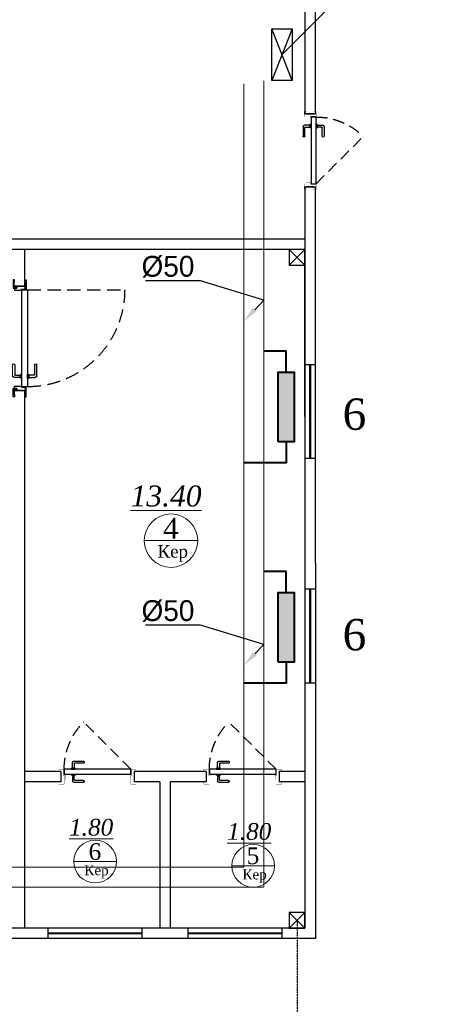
# Model space of a CAD drawing. Extents: x 4114239 to 5838486, y 780458 to 1383318.
# Tile 217 of 231: x 4569165 to 4573307, y 1314434 to 1323866. Entities that reach past the tile are written whole.
import ezdxf
from ezdxf import colors
from ezdxf.entities.mleader import LeaderData, LeaderLine
from ezdxf.math import Vec2, Vec3

# ---------------------------------------------------------------- set-up
doc = ezdxf.new("R2010")
doc.units = 0
doc.header["$MEASUREMENT"] = 0
for name, pattern in [('ACAD_ISO10W100', [18, 12, -3, 0, -3]), ('Beruniy Xref$0$DASHED', [19.05, 12.7, -6.35]), ('DASHED', [0.75, 0.5, -0.25])]:
    doc.linetypes.add(name, pattern=pattern)
for name, color, linetype, lineweight in [('-N1-B1-', 5, 'Continuous', 50), ('Основные', 160, 'Continuous', 40), ('сплошная толстая', 7, 'Continuous', 40), ('Стены', 5, 'Continuous', 30), ('Т3', 10, 'Continuous', 25)]:
    doc.layers.add(name, color=color, linetype=linetype, lineweight=lineweight)
doc.styles.add('ISOCPEUR_1.00', font='isocpeui.ttf')
doc.styles.add('TIEMS', font='times.ttf')
doc.styles.add('ГОСТ 250', font='isocpeui.ttf', dxfattribs={"height": 300})

# ---------------------------------------------------------------- blocks, each defined once
blk = doc.blocks.new('_None')
blk = doc.blocks.new('fffffffffffffffffffffffffffddddddddfz')
at = {"color": 0}
blk.add_lwpolyline([(3133299.4, 2648111.9), (3133449.4, 2648111.9), (3133449.4, 2647961.9), (3133299.4, 2647961.9)], close=True, dxfattribs=at)
for points in [[(3133449.4, 2648111.9), (3133299.4, 2647961.9)], [(3133449.4, 2647961.9), (3133299.4, 2648111.9)]]:
    blk.add_lwpolyline(points, dxfattribs=at)
blk = doc.blocks.new('*U1885')
at = {"color": 0, "linetype": 'Beruniy Xref$0$DASHED'}
blk.add_line((100.5, 22.5), (152.1, 74.1), dxfattribs=at)
at = {"color": 0}
for p, q in [((163, 31.3), (152.5, 31.3)), ((152.5, 29.3), (162, 29.3)), ((161.5, 22.5), (161.5, 23.5)), ((161.5, 23.5), (165.5, 23.5)), ((165.5, 22.5), (161.5, 22.5)), ((162, 23.6), (162, 23.5)), ((162.5, 28.8), (162.5, 24.1)), ((164.5, 24.1), (162.5, 24.1)), ((164.5, 24.1), (164.5, 29.8)), ((165, 23.5), (165, 23.6)), ((165.5, 23.5), (165.5, 22.5)), ((97, 20), (97, 12)), ((161.5, 17), (161.5, 16)), ((161.5, 16), (165.5, 16)), ((162, 15.9), (162, 16)), ((162.5, 10.7), (162.5, 15.4)), ((164.5, 15.4), (162.5, 15.4)), ((164.5, 15.4), (164.5, 9.7)), ((165, 16), (165, 15.9)), ((165.5, 16), (165.5, 17)), ((177, 20), (177, 12)), ((152.5, 10.2), (162, 10.2)), ((163, 8.2), (152.5, 8.2))]:
    blk.add_line(p, q, dxfattribs=at)
at = {"color": 0, "const_width": 0.2}
for points in [[(94.5, 20), (94.5, 22.5), (99.5, 22.5), (99.5, 16), (101.5, 16), (101.5, 11.5)], [(179.5, 20), (179.5, 22.5), (174.5, 22.5), (174.5, 16), (172.5, 16), (172.5, 11.5)], [(100.5, 15), (100.5, 9.5), (94.5, 9.5), (94.5, 12)], [(173.5, 15), (173.5, 9.5), (179.5, 9.5), (179.5, 12)]]:
    blk.add_lwpolyline(points, dxfattribs=at)
at = {"color": 0}
blk.add_lwpolyline([(100.5, 17), (100.5, 22.5), (173.5, 22.5), (173.5, 17), (100.5, 17)], dxfattribs=at)
at = {"color": 0, "linetype": 'Beruniy Xref$0$DASHED'}
blk.add_arc((100.5, 22.5), 73, 0, 45, dxfattribs=at)
at = {"color": 0}
for centre, radius, start, end in [((152.5, 30.3), 1, 90, 270), ((162, 28.8), 0.5, 0, 90), ((162.5, 23.6), 0.5, 90, 180), ((163, 29.8), 1.5, 0, 90), ((164.5, 23.6), 0.5, 0, 90), ((162.5, 15.9), 0.5, 180, 270), ((164.5, 15.9), 0.5, 270, 0), ((152.5, 9.2), 1, 90, 270), ((162, 10.7), 0.5, 270, 0), ((163, 9.7), 1.5, 270, 0)]:
    blk.add_arc(centre, radius, start, end, dxfattribs=at)
blk = doc.blocks.new('*U1889')
at = {"color": 0, "linetype": 'Beruniy Xref$0$DASHED'}
blk.add_line((-193.5, 2.5), (-141.9, 54.1), dxfattribs=at)
at = {"color": 0}
for p, q in [((-131, 11.3), (-141.5, 11.3)), ((-197, 0), (-197, -11.4)), ((-141.5, 9.3), (-132, 9.3)), ((-132.5, 2.5), (-132.5, 3.5)), ((-132.5, 3.5), (-128.5, 3.5)), ((-128.5, 2.5), (-132.5, 2.5)), ((-132, 3.6), (-132, 3.5)), ((-131.5, 8.8), (-131.5, 4.1)), ((-129.5, 4.1), (-131.5, 4.1)), ((-129.5, 4.1), (-129.5, 9.8)), ((-129, 3.5), (-129, 3.6)), ((-128.5, 3.5), (-128.5, 2.5)), ((-117, 0), (-117, -11.4)), ((-141.5, -9.8), (-132, -9.8)), ((-132.5, -3), (-132.5, -4)), ((-132.5, -4), (-128.5, -4)), ((-132, -4.1), (-132, -4)), ((-131.5, -9.3), (-131.5, -4.6)), ((-129.5, -4.6), (-131.5, -4.6)), ((-129.5, -4.6), (-129.5, -10.3)), ((-129, -4), (-129, -4.1)), ((-128.5, -4), (-128.5, -3)), ((-131, -11.8), (-141.5, -11.8))]:
    blk.add_line(p, q, dxfattribs=at)
at = {"color": 0, "const_width": 0.2}
for points in [[(-199.5, 0), (-199.5, 2.5), (-194.5, 2.5), (-194.5, -4), (-192.5, -4), (-192.5, -8.5)], [(-114.5, 0), (-114.5, 2.5), (-119.5, 2.5), (-119.5, -4), (-121.5, -4), (-121.5, -8.5)], [(-193.5, -5), (-193.5, -13.9), (-199.5, -13.9), (-199.5, -11.4)], [(-120.5, -5), (-120.5, -13.9), (-114.5, -13.9), (-114.5, -11.4)]]:
    blk.add_lwpolyline(points, dxfattribs=at)
at = {"color": 0}
blk.add_lwpolyline([(-193.5, -3), (-193.5, 2.5), (-120.5, 2.5), (-120.5, -3), (-193.5, -3)], dxfattribs=at)
at = {"color": 0, "linetype": 'Beruniy Xref$0$DASHED'}
blk.add_arc((-193.5, 2.5), 73, 0, 45, dxfattribs=at)
at = {"color": 0}
for centre, radius, start, end in [((-141.5, 10.3), 1, 90, 270), ((-131, 9.8), 1.5, 0, 90), ((-132, 8.8), 0.5, 0, 90), ((-131.5, 3.6), 0.5, 90, 180), ((-129.5, 3.6), 0.5, 0, 90), ((-141.5, -10.8), 1, 90, 270), ((-131.5, -4.1), 0.5, 180, 270), ((-132, -9.3), 0.5, 270, 0), ((-131, -10.3), 1.5, 270, 0), ((-129.5, -4.1), 0.5, 270, 0)]:
    blk.add_arc(centre, radius, start, end, dxfattribs=at)
blk = doc.blocks.new('*U1892')
at = {"color": 0, "linetype": 'Beruniy Xref$0$DASHED'}
blk.add_line((193.5, 2.5), (193.5, 95.5), dxfattribs=at)
at = {"color": 0}
for p, q in [((109.5, 4.1), (109.5, 9.8)), ((111, 11.3), (121.5, 11.3)), ((97, 0), (97, -10)), ((97, 0), (97, -10)), ((112.5, 3.5), (108.5, 3.5)), ((108.5, 3.5), (108.5, 2.5)), ((108.5, 2.5), (112.5, 2.5)), ((109, 3.5), (109, 3.6)), ((109.5, 4.1), (111.5, 4.1)), ((111.5, 8.8), (111.5, 4.1)), ((121.5, 9.3), (112, 9.3)), ((112, 3.6), (112, 3.5)), ((112.5, 2.5), (112.5, 3.5)), ((197, 0), (197, -10)), ((197, 0), (197, -10)), ((108.5, -4), (108.5, -3)), ((112.5, -4), (108.5, -4)), ((109, -4), (109, -4.1)), ((109.5, -4.6), (109.5, -10.3)), ((109.5, -4.6), (111.5, -4.6)), ((111.5, -9.3), (111.5, -4.6)), ((112, -4.1), (112, -4)), ((112.5, -3), (112.5, -4)), ((111, -11.8), (121.5, -11.8)), ((121.5, -9.8), (112, -9.8))]:
    blk.add_line(p, q, dxfattribs=at)
for points in [[(100, 0.2), (97.8, 0.2), (97.8, 0.2), (93, 0.2), (93, 0), (91, 0), (91, 0), (91, 1.2), (100, 1.2)], [(194, 0.2), (196.2, 0.2), (196.2, 0.2), (201, 0.2), (201, 0), (203, 0), (203, 0), (203, 1.2), (194, 1.2)]]:
    blk.add_lwpolyline(points, close=True, dxfattribs=at)
for points in [[(99, 0.2), (99, 0.2), (97.8, 0.2), (97.8, 0.2), (97, 0.2), (97, -10), (97.8, -10), (97.8, -7.6), (99, -7.6), (99, -10), (101, -10), (101, -3.3), (100.15, -3.3, -0.414214), (100, -3.15), (100, 0.2)], [(195, 0.2), (195, 0.2), (196.2, 0.2), (196.2, 0.2), (197, 0.2), (197, -10), (196.2, -10), (196.2, -7.6), (195, -7.6), (195, -10), (193, -10), (193, -3.3), (193.85, -3.3, 0.414214), (194, -3.15), (194, 0.2)]]:
    blk.add_lwpolyline(points, format="xyb", close=True, dxfattribs=at)
for points in [[(193.5, -3), (193.5, 2.5), (100.5, 2.5), (100.5, -3), (193.5, -3)], [(99, -7.6), (97.8, -7.6), (97.8, -10.2), (93, -10.2), (93, -10), (91, -10), (91, -10), (91, -11.2), (99, -11.2), (99, -7.6)], [(195, -7.6), (196.2, -7.6), (196.2, -10.2), (201, -10.2), (201, -10), (203, -10), (203, -10), (203, -11.2), (195, -11.2), (195, -7.6)]]:
    blk.add_lwpolyline(points, dxfattribs=at)
at = {"color": 0, "linetype": 'Beruniy Xref$0$DASHED'}
blk.add_arc((193.5, 2.5), 93, 90, 180, dxfattribs=at)
at = {"color": 0}
for centre, radius, start, end in [((111, 9.8), 1.5, 90, 180), ((121.5, 10.3), 1, 270, 90), ((109.5, 3.6), 0.5, 90, 180), ((112, 8.8), 0.5, 90, 180), ((111.5, 3.6), 0.5, 0, 90), ((109.5, -4.1), 0.5, 180, 270), ((111.5, -4.1), 0.5, 270, 0), ((112, -9.3), 0.5, 180, 270), ((111, -10.3), 1.5, 180, 270), ((121.5, -10.8), 1, 270, 90)]:
    blk.add_arc(centre, radius, start, end, dxfattribs=at)
blk = doc.blocks.new('fgfgfggggggggggggggggggdffx')
at = {"color": 0}
for points in [[(3169449.1, 2635249.4), (3169549.2, 2635249.4)], [(3169449.1, 2634349.4), (3169549.3, 2634349.4)]]:
    blk.add_lwpolyline(points, dxfattribs=at)
at = {"color": 5, "const_width": 20}
blk.add_lwpolyline([(3169499.2, 2634349.4), (3169499.2, 2635249.4)], dxfattribs=at)
blk = doc.blocks.new('hgknb')
at = {"layer": 'сплошная толстая', "linetype": 'ByBlock', "ltscale": 100}
blk.add_hatch(color=256, dxfattribs=at).paths.add_polyline_path([(639252.2, -203168.7), (639920.4, -203168.7), (639920.4, -203324.5), (639252.2, -203324.5)])
at = {"layer": 'сплошная толстая'}
blk.add_lwpolyline([(639252.2, -203246.6), (639052.2, -203246.6), (639052.2, -203651.6)], dxfattribs=at)
at = {"layer": 'сплошная толстая', "linetype": 'ByBlock', "ltscale": 100}
blk.add_lwpolyline([(639252.2, -203324.5), (639920.4, -203324.5), (639920.4, -203168.7), (639252.2, -203168.7)], close=True, dxfattribs=at)
blk.add_lwpolyline([(639252.2, -203324.5), (639920.4, -203324.5), (639920.4, -203168.7), (639252.2, -203168.7)], close=True, dxfattribs=at)
blk.add_lwpolyline([(639920.4, -203246.6), (640120.4, -203246.6), (640120.4, -203461.6)], dxfattribs=at)

msp = doc.modelspace()

# ---------------------------------------------------------------- linework, layer by layer
at = {"lineweight": 0, "ltscale": 100}
for p, q in [((4570870.0741, 1318875.4515), (4570358.0741, 1318875.4515)), ((4570092.1753, 1315801.2465), (4569682.5753, 1315801.2465)), ((4571605.5784, 1315760.9275), (4571195.9784, 1315760.9275))]:
    msp.add_line(p, q, dxfattribs=at)
at = {"color": 1, "linetype": 'DASHED', "ltscale": 2}
msp.add_line((4571821.2859, 1315239.2744), (4571821.2859, 1312621.5455), dxfattribs=at)
at = {"color": 0}
for points in [[(4571995.5086, 1322264.2884), (4571996.5144, 1315064.2744), (4565580.8455, 1315064.2744)], [(4571895.5086, 1322264.2744), (4571896.5005, 1315164.2744), (4565580.8455, 1315164.2744)], [(4571895.5086, 1322264.2744), (4571996.3256, 1322264.2744)], [(4571895.5785, 1321764.2744), (4566665.4001, 1321764.2744)], [(4571995.5923, 1321764.2744), (4571995.5785, 1321764.2744)], [(4571895.5923, 1321664.2744), (4566665.4001, 1321664.2744)], [(4569215.492, 1321314.2744), (4569215.492, 1321664.2744)], [(4571895.5005, 1320064.2744), (4571895.5005, 1321564.2744)], [(4569115.492, 1321314.2744), (4569215.492, 1321314.2744)], [(4569115.492, 1320314.2744), (4569215.492, 1320314.2744)], [(4569215.492, 1315164.2744), (4569215.492, 1320314.2744)], [(4569560.5171, 1316664.2744), (4569215.492, 1316664.2744)], [(4570950.5672, 1316664.2744), (4570260.5171, 1316664.2744)], [(4571895.5923, 1316664.2744), (4571650.5672, 1316664.2744)], [(4569560.5171, 1316564.2744), (4569215.492, 1316564.2744)], [(4570505.5422, 1316564.2744), (4570260.5171, 1316564.2744)], [(4570505.5422, 1316564.2744), (4570505.5422, 1315164.2744)], [(4570950.5672, 1316564.2744), (4570605.5422, 1316564.2744)], [(4570605.5422, 1316564.2744), (4570605.5422, 1315164.2744)], [(4571895.5923, 1316564.2744), (4571650.5672, 1316564.2744)]]:
    msp.add_lwpolyline(points, dxfattribs=at)
at = {"color": 5, "linetype": 'ACAD_ISO10W100', "ltscale": 100, "const_width": 10}
msp.add_lwpolyline([(4536408.2189, 1315747.038), (4571311.5358, 1315747.038)], dxfattribs=at)
at = {"color": 5, "const_width": 10}
msp.add_lwpolyline([(4536218.2189, 1315556.5885), (4571501.5358, 1315556.5885)], dxfattribs=at)
at = {"layer": 'Стены', "color": 0, "linetype": 'ByBlock', "lineweight": 0, "ltscale": 100}
for centre, radius in [((4570614.0741, 1318875.4515), 256), ((4569887.3753, 1315801.2465), 204.8), ((4571400.7784, 1315760.9275), 204.8)]:
    msp.add_circle(centre, radius, dxfattribs=at)

# ---------------------------------------------------------------- block references
at = {"color": 0, "xscale": -1}
for name, p, rotation in [('fffffffffffffffffffffffffffddddddddfz', (1438446.0865, 3969626.1321), 180), ('fgfgfggggggggggggggggggdffx', (1401711.0909, 3954027.997), 180.0160080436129), ('fffffffffffffffffffffffffffddddddddfz', (1438447.0865, 3963276.1321), 180), ('fffffffffffffffffffffffffffddddddddfz', (1438447.0865, 3963276.1321), 180)]:
    msp.add_blockref(name, p, dxfattribs=dict(at, rotation=rotation))
at = {"color": 216, "lineweight": 30}
for name, p, xscale, yscale, zscale, rotation in [('*U1892', (4569215.2395, 1319344.2558), -9.999998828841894, 9.999998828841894, 9.999998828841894, 269.9928380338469), ('*U1889', (4568536.7671, 1316664.2744), -8.749999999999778, 8.749999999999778, 8.749999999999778, 359.9999998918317), ('*U1889', (4569926.8172, 1316664.2744), -8.749999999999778, 8.749999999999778, 8.749999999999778, 359.9999998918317)]:
    msp.add_blockref(name, p, dxfattribs=dict(at, xscale=xscale, yscale=yscale, zscale=zscale, rotation=rotation))
at = {"color": 7, "xscale": -1, "rotation": 269.9999999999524}
for p in [(4774963.1807, 680570.3618), (4774963.1807, 678458.1261)]:
    msp.add_blockref('hgknb', p, dxfattribs=at)
at = {"color": 0}
msp.add_blockref('fgfgfggggggggggggggggggdffx', (1402446.8719, -1316835.0727), dxfattribs=at)
at = {"color": 0, "rotation": 270}
for p in [(1935086.1594, 4484613.3616), (1936426.2096, 4484613.3616)]:
    msp.add_blockref('fgfgfggggggggggggggggggdffx', p, dxfattribs=at)

# ---------------------------------------------------------------- texts
at = {"color": 0, "char_height": 300, "attachment_point": 5}
for insert in [(4572370.3568, 1320085.3884), (4572370.3568, 1317973.1528)]:
    msp.add_mtext('{\\fSylfaen|b0|i0|c0|p18;6}', dxfattribs=dict(at, insert=insert))
at = {"lineweight": 0, "ltscale": 100, "attachment_point": 5, "style": 'TIEMS'}
for s, insert, char_height in [('\\A1;{\\fTimes New Roman|b0|i1|c204|p18;\\L13.40}', (4570566.8158, 1319301.2116), 200), ('\\A1;4', (4570612.3645, 1318994.051), 200), ('\\A1;{\\fTimes New Roman|b0|i1|c204|p18;\\L1.80}', (4569849.5686, 1316128.5139), 160), ('\\A1;{\\fTimes New Roman|b0|i1|c204|p18;\\L1.80}', (4571362.9717, 1316088.1949), 160), ('\\A1;6', (4569886.0076, 1315896.126), 160), ('\\A1;5', (4571399.4107, 1315855.807), 160)]:
    msp.add_mtext(s, dxfattribs=dict(at, insert=insert, char_height=char_height))
for insert, char_height, width in [((4570630.9881, 1318753.0758), 120, 925.176842), ((4569900.9065, 1315703.3459), 96, 740.141474), ((4571414.3096, 1315663.0269), 96, 740.141474)]:
    msp.add_mtext('\\A1;Кер', dxfattribs=dict(at, insert=insert, char_height=char_height, width=width))
at = {"layer": 'Основные', "color": 0, "char_height": 351, "attachment_point": 1, "style": 'ГОСТ 250'}
for s, insert, width in [('\\pi1037;\\PВодоросли являются естественной формой растительной жизни. Они присутствуют во всех природных водоемах - реках, озерах и т. д. Присутствие водорослей в бассейне является крайне нежелательным, так как рост колоний водорослей приводит к помутнению воды и делает элементы конструкции бассейна скользкими и опасными. Процесс дезинфекции должен эффективно сдерживать развитие водорослей, но иногда приходится прибегать к использованию дополнительных химикатов - альгицидов.\\PВ случае правильного ухода за водой и адекватной дезинфекции в бассейне не происходит передача вирусных инфекций.  Существуют два организма, особенно устойчивых к дезинфекции - патогенные цисты CRYPTOSPORIDIUM и GIARDIA. Эти микроскопические простейшие широко встречаются в окружающей среде.   Хотя эти организмы и устойчивы к дезинфекции, они крупнее чем, например, бактерии, и поэтому могут эффективно удаляться флоккуляцией с последующей фильтрацией.\\PСами купающиеся вносят в воду ряд загрязнителей. Наиболее важными из них являются азот-содержащие соединения пота и мочи, которые, находясь в аммонийной (положительно заряженной) форме, реагируют с некоторыми дезинфицирующими агентами с образованием побочных продуктов, вызывающих раздражение. Для снижения отрицательного эффекта их действия требуется использование специальных реагентов или разбавление воды.  ^I{\\fISOCPEUR|b1|i1|c204|p34; \\P} ^I{\\fISOCPEUR|b1|i1|c204|p34; }  В настоящий момент гипохлорит натрия является самым популярным дезинфицирующим агентом для бассейнов. Производители предлагают гипохлорит натрия либо в виде концентрированного раствора, представляющего  собой бледно-желтую жидкость с запахом бытового отбеливателя. Коммерческие жидкие препараты содержат от 10 до 15% хлора. ', (4311654.6754, 1338295.7801), 18421.135735), ('\\pi1037; Гипохлорит получают, пропуская газообразный хлор через раствор гидроксида натрия в строго контролируемых условиях. Для повышения стабильности препарата при хранении часть не прореагировавшей щелочи оставляют в дезинфицирующем средстве, поэтому получаемый раствор препарата характеризуется очень высоком значением pH - около 12.\\PДаже при соблюдении благоприятных условий хранения (в темном месте при пониженной температуре) гипохлорит медленно разлагается, теряя часть хлора и образуя кислород. Однако значение pH при этом остается высоким.  В летние месяцы рекомендуется хранить раствор гипохлорита натрия в темном контейнере не дольше одного месяца при максимально низкой температуре.\\P{\\LНикогда не добавляйте кислоту непосредственно к раствору гипохлорита, так как это приведет к образованию ядовитого газообразного хлора.\\P\\pi0;ВНИМАНИЕ: ВСЕГДА вносите химический агент в воду. НИКОГДА не добавляйте воду к химическим агентам во избежание несчастных случаев.\\P}   Необходимая для коррекции pH кислота должна подаваться в бассейн постепенно. В случае использования хлористоводородной (соляной) кислоты ее необходимо разбавить перед добавлением в бассейн.  Это можно сделать, например, в ведре или канистре, добавив к воде из бассейна соляную кислоту (конкретные концентрации, объемы и дозировки должны присутствовать в инструкции по применению, предоставляемой производителем).\\P\\pi1037;При применении сухого препарата для понижения pH (гидросульфата натрия) его необходимо предварительно растворить в воде. Вне зависимости от того, какой препарат вы используете (жидкий или твердый), старайтесь как можно более равномерно распределять в бассейне приготовленный раствор понижающего pH реагента. \\PГипохлорит кальция  является более стабильным аналогом гипохлорита натрия. Коммерчески доступны препараты в форме гранул или таблеток с содержанием доступного хлора вплоть до 65%, что выше, чем в случае гипохлорита натрия.\\PГипохлорит кальция растворяют в воде и подают в циркуляционную систему автоматически.  Постоянное использование гипохлорита приводит к увеличению уровня кальция в воде. Это является безусловным достоинством препарата в регионах с мягкой водой. В таких условиях в бассейнах часто наблюдается «растворение» цемента между керамическими плитками из-за того, что вода испытывает «нехватку кальция», и ей требуются источники кальция для компенсации его уровня. В этом случае гипохлорит кальция выполняет сразу две функции: дезинфицирует воду и помогает устранить нехватку кальция.', (4311639.514, 1322203.1881), 18425.165916)]:
    msp.add_mtext(s, dxfattribs=dict(at, insert=insert, width=width))

# ---------------------------------------------------------------- leaders
at = {"layer": 'Т3', "color": 0}
ml = msp.add_multileader_mtext('Standard', dxfattribs=at)
ml.set_content('%%C50')
ml.set_leader_properties(color=256, linetype='ByLayer', lineweight=-1)
ml.build(insert=Vec2(0, 0))
ml.multileader.update_dxf_attribs({"has_dogleg": 0, "text_left_attachment_type": 6, "text_right_attachment_type": 6, "dogleg_length": 0.36, "arrow_head_size": 150})
ctx = ml.context
ctx.base_point, ctx.char_height, ctx.arrow_head_size, ctx.landing_gap_size, ctx.plane_origin = Vec3(4570274.2588, 1321363.7943), 200, 150, 60.75, Vec3(4581121.7397, 1320362.6385)
ctx.left_attachment, ctx.right_attachment, ctx.text_align_type = 6, 6, 1
notes = []
notes.append((ctx, [(0, (1, 1, 0), (4570896.1188, 1321363.7943), (-1, 0), 0.36, [(1, [(4571311.5358, 1320980.0543), (4571501.5358, 1321177.6805), (4571501.5358, 1321177.6805)], 0, [])])]))
ctx.mtext.insert, ctx.mtext.rotation, ctx.mtext.width, ctx.mtext.defined_height, ctx.mtext.alignment, ctx.mtext.flow_direction = Vec3(4570585.0088, 1321603.7943), 6.283185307, 461.225584, 2367.8091, 2, 5
ml = msp.add_multileader_mtext('Standard', dxfattribs=at)
ml.set_content('%%C50')
ml.set_leader_properties(color=256, linetype='ByLayer', lineweight=-1)
ml.build(insert=Vec2(0, 0))
ml.multileader.update_dxf_attribs({"has_dogleg": 0, "text_left_attachment_type": 6, "text_right_attachment_type": 6, "dogleg_length": 0.36, "arrow_head_size": 150})
ctx = ml.context
ctx.base_point, ctx.char_height, ctx.arrow_head_size, ctx.landing_gap_size, ctx.plane_origin = Vec3(4570274.2588, 1318065.4062), 200, 150, 60.75, Vec3(4581121.7397, 1317064.2504)
ctx.left_attachment, ctx.right_attachment, ctx.text_align_type = 6, 6, 1
notes.append((ctx, [(0, (1, 1, 0), (4570896.1188, 1318065.4062), (-1, 0), 0.36, [(1, [(4571311.5358, 1317681.6662), (4571501.5358, 1317879.2924), (4571501.5358, 1317879.2924)], 0, [])])]))
ctx.mtext.insert, ctx.mtext.rotation, ctx.mtext.width, ctx.mtext.defined_height, ctx.mtext.alignment, ctx.mtext.flow_direction = Vec3(4570585.0088, 1318305.4062), 6.283185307, 461.225584, 2367.8091, 2, 5
for ctx, leaders in notes:
    for number, flags, end, landing, length, lines in leaders:
        leader = LeaderData()
        leader.index, (leader.has_last_leader_line, leader.has_dogleg_vector, leader.attachment_direction) = number, flags
        leader.last_leader_point, leader.dogleg_vector, leader.dogleg_length = Vec3(end), Vec3(landing), length
        for number, points, colour, breaks in lines:
            line = LeaderLine()
            line.index, line.vertices, line.color, line.breaks = number, Vec3.list(points), colors.encode_raw_color(colour), breaks
            leader.lines.append(line)
        ctx.leaders.append(leader)

# ---------------------------------------------------------------- next in the draw order: leaders
at = {"layer": '-N1-B1-', "color": 0}
ml = msp.add_multileader_mtext('Standard', dxfattribs=at)
ml.set_content('{\\C0;Выпуск К1-1 \\P∅110 L=5000}', color=(0, 0, 0), style='ISOCPEUR_1.00')
ml.set_leader_properties(color=256, linetype='ByLayer', lineweight=15)
ml.set_arrow_properties(name='NONE')
ml.build(insert=Vec2(0, 0))
ml.multileader.update_dxf_attribs({"text_left_attachment_type": 6, "text_right_attachment_type": 6, "dogleg_length": 0.1251, "arrow_head_size": 160000, "scale": 200})
ctx = ml.context
ctx.base_point, ctx.scale, ctx.char_height, ctx.arrow_head_size, ctx.landing_gap_size, ctx.plane_origin = Vec3(4498152.2194, 1323513.7049), 200, 250, 160000, 0, Vec3(4512217.2253, 1329795.9142)
ctx.left_attachment, ctx.right_attachment, ctx.text_align_type = 6, 6, 1
notes = []
notes.append((ctx, [(1, (1, 1, 0), (4498127.1937, 1323513.7049), (1, 0), 25.0257, [(2, [(4497283.5682, 1322799.7639)], 0, [])])]))
ctx.mtext.insert, ctx.mtext.rotation, ctx.mtext.width, ctx.mtext.alignment, ctx.mtext.flow_direction = Vec3(4499132.8065, 1323813.7049), 6.283185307, 2397.184066, 2, 5
ctx.mtext.has_bg_fill, ctx.mtext.bg_color, ctx.mtext.bg_scale_factor, ctx.mtext.bg_transparency, ctx.mtext.use_window_bg_color = 1, -1073741824, 1, 0, 1
for ctx, leaders in notes:
    for number, flags, end, landing, length, lines in leaders:
        leader = LeaderData()
        leader.index, (leader.has_last_leader_line, leader.has_dogleg_vector, leader.attachment_direction) = number, flags
        leader.last_leader_point, leader.dogleg_vector, leader.dogleg_length = Vec3(end), Vec3(landing), length
        for number, points, colour, breaks in lines:
            line = LeaderLine()
            line.index, line.vertices, line.color, line.breaks = number, Vec3.list(points), colors.encode_raw_color(colour), breaks
            leader.lines.append(line)
        ctx.leaders.append(leader)

# ---------------------------------------------------------------- next in the draw order: linework, layer by layer
at = {"color": 7, "lineweight": 0, "ltscale": 100}
msp.add_line((4571677.1232, 1323531.0174), (4573161.674, 1325024.6397), dxfattribs=at)
for p, q in [((4571774.744, 1323282.9643), (4571579.5024, 1323779.0705)), ((4571774.744, 1323779.0705), (4571579.5024, 1323282.9643))]:
    msp.add_line(p, q)
at = {"color": 0}
for points in [[(4563958.9746, 1315064.2744), (4535646.2859, 1315064.2744), (4535646.2859, 1331264.2744), (4571996.5145, 1331264.2744), (4571995.3455, 1322964.2719)], [(4563958.9652, 1315164.2744), (4535746.2859, 1315164.2744), (4535746.2859, 1331164.2744), (4571896.5005, 1331164.2744), (4571895.5021, 1322964.2719)], [(4571895.5021, 1322964.2719), (4571996.3256, 1322964.2719)], [(4571906.41, 1322964.2719), (4571986.41, 1322964.2719)]]:
    msp.add_lwpolyline(points, dxfattribs=at)
msp.add_lwpolyline([(4571774.744, 1323779.0705), (4571774.744, 1323282.9643), (4571579.5024, 1323282.9643), (4571579.5024, 1323779.0705)], close=True)
at = {"color": 5, "const_width": 10}
msp.add_lwpolyline([(4571501.5358, 1315556.8651), (4571501.5358, 1323282.9643)], dxfattribs=at)
at = {"color": 5, "linetype": 'ACAD_ISO10W100', "ltscale": 100, "const_width": 10}
msp.add_lwpolyline([(4571311.5358, 1315747.038), (4571311.5358, 1323253.2406)], dxfattribs=at)

# ---------------------------------------------------------------- next in the draw order: block references
at = {"color": 216, "lineweight": 30, "xscale": -8.749976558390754, "yscale": 8.749976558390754, "zscale": 8.749976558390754, "rotation": 270.0053714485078}
msp.add_blockref('*U1885', (4571806.5368, 1321415.513), dxfattribs=at)

doc.saveas('drawing.dxf')
